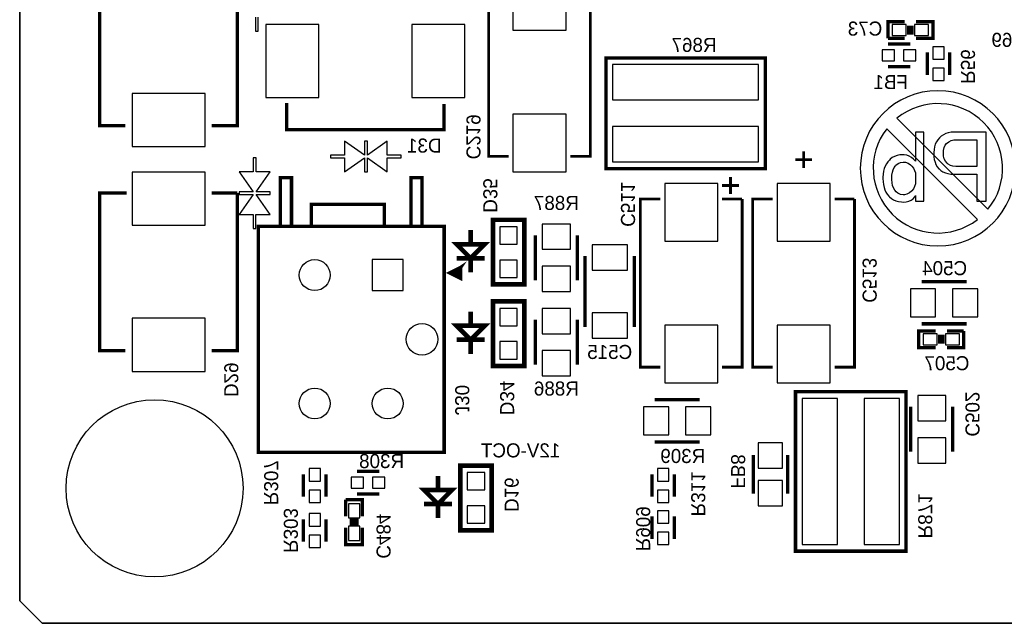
# Model space of a CAD drawing. Extents: x -53 to 531, y -106 to 304.
# Tile 16 of 66: x 0 to 45, y 0 to 27. Entities that reach past the tile are written whole.
import ezdxf
from ezdxf.enums import TextEntityAlignment as Align

# ---------------------------------------------------------------- set-up
doc = ezdxf.new("R2010")
doc.units = 0
for name, color, linetype in [('BOARD_GEOMETRY_OUTLINE', 3, 'CONTINUOUS'), ('BOARD_GEOMETRY_SILKSCREEN_B', 1, 'CONTINUOUS'), ('PACKAGE_GEOMETRY_SILKSCREEN_B', 4, 'CONTINUOUS'), ('PIN_B', 5, 'CONTINUOUS'), ('REF_DES_SILKSCREEN_B', 6, 'CONTINUOUS')]:
    doc.layers.add(name, color=color, linetype=linetype)

msp = doc.modelspace()

# ---------------------------------------------------------------- linework, layer by layer
at = {"layer": 'BOARD_GEOMETRY_OUTLINE'}
msp.add_lwpolyline([(177.8, 1.016), (176.784, 0), (175.33874, 0), (1.524, 0), (1.016, 0), (0, 1.016), (0, 2.921), (0, 116.84), (0, 118.364), (1.016, 119.38), (2.54, 119.38), (174.93234, 119.38), (176.784, 119.38), (177.8, 118.364), (177.8, 116.80444), (177.8, 4.445), (177.8, 4.572)], close=True, dxfattribs=at)
for points in [[(0, 116.84), (0, 2.921)], [(0, 2.921), (0, 1.016), (1.016, 0), (1.524, 0)], [(1.524, 0), (175.33874, 0)]]:
    msp.add_lwpolyline(points, dxfattribs=at)
at = {"layer": 'BOARD_GEOMETRY_SILKSCREEN_B'}
for points in [[(45.009308, 20.549616, 1), (37.995504, 20.549362, 1)], [(43.76547, 18.699734, 0.904472), (39.652702, 22.812502)], [(39.189406, 22.336506, 0.879905), (43.289474, 18.236692)]]:
    msp.add_lwpolyline(points, format="xyb", close=True, dxfattribs=at)
for points in [[(39.309294, 19.263868), (39.398956, 19.186144), (39.498778, 19.12366), (39.607744, 19.077432), (39.725854, 19.045936), (39.85387, 19.029934), (39.929562, 19.026886), (40.065706, 19.035776), (40.186864, 19.064224), (40.291766, 19.111468), (40.382698, 19.177254), (40.458136, 19.261836), (40.494458, 19.319494), (40.494458, 19.063208), (40.85971, 19.063208), (40.85971, 22.183598), (40.494458, 22.183598), (40.494458, 20.86991), (40.405812, 20.965668), (40.3098, 21.042376), (40.205914, 21.100034), (40.095932, 21.139404), (39.979092, 21.15947), (39.911528, 21.161502), (39.78021, 21.153374), (39.659306, 21.129244), (39.546276, 21.088858), (39.44239, 21.03247), (39.346632, 20.959826), (39.309294, 20.92452), (39.23538, 20.841716), (39.172896, 20.749006), (39.120572, 20.646898), (39.07917, 20.5359), (39.048944, 20.416012), (39.027608, 20.28698), (39.018464, 20.147534), (39.017702, 20.08505), (39.022782, 19.944842), (39.038784, 19.812762), (39.066978, 19.689572), (39.105332, 19.575526), (39.154862, 19.470624), (39.215314, 19.374866), (39.285926, 19.287998)], [(41.47312, 20.617688), (41.542716, 20.533106), (41.552876, 20.522946), (41.637458, 20.450302), (41.73347, 20.390866), (41.840404, 20.3454), (41.959276, 20.312126), (42.088562, 20.292822), (42.227754, 20.285964), (43.266868, 20.285964), (43.266868, 19.063208), (43.686476, 19.063208), (43.686476, 22.183598), (42.227754, 22.183598), (42.09542, 22.176486), (41.972484, 22.154134), (41.856406, 22.117812), (41.750488, 22.066504), (41.651682, 21.999956), (41.57091, 21.928328), (41.496234, 21.842476), (41.434766, 21.746464), (41.386252, 21.6408), (41.34993, 21.524722), (41.326816, 21.398484), (41.31564, 21.26234), (41.31564, 21.217128), (41.321736, 21.073618), (41.340786, 20.942554), (41.372282, 20.822666), (41.416732, 20.714716)], [(42.318432, 21.837396), (43.266868, 21.837396), (43.266868, 20.632928), (42.318432, 20.632928), (42.18432, 20.644104), (42.067226, 20.678394), (41.966388, 20.735798), (41.917112, 20.779232), (41.844214, 20.86991), (41.79189, 20.974812), (41.761664, 21.094954), (41.753536, 21.217128), (41.76268, 21.3614), (41.789858, 21.485352), (41.835324, 21.589238), (41.898824, 21.673058), (41.99255, 21.74875), (42.098468, 21.801074), (42.217594, 21.830284)], [(39.929562, 20.833588), (40.04564, 20.82038), (40.155622, 20.780248), (40.260524, 20.712684), (40.33012, 20.651216), (40.401748, 20.562316), (40.452294, 20.45843), (40.483536, 20.338288), (40.494458, 20.20316), (40.494458, 19.976084), (40.483536, 19.848068), (40.451278, 19.730974), (40.397684, 19.625056), (40.321992, 19.529298), (40.311832, 19.519138), (40.214042, 19.439636), (40.106092, 19.385026), (39.988998, 19.35861), (39.929562, 19.355816), (39.806372, 19.371818), (39.69766, 19.420332), (39.61892, 19.482816), (39.55034, 19.56562), (39.496746, 19.66341), (39.45636, 19.774408), (39.430198, 19.900392), (39.419022, 20.039584), (39.418006, 20.08505), (39.425118, 20.236434), (39.445438, 20.370546), (39.477696, 20.48764), (39.523924, 20.587462), (39.583614, 20.66925), (39.600632, 20.687284), (39.701724, 20.768056), (39.810436, 20.817586), (39.928546, 20.833588)]]:
    msp.add_lwpolyline(points, close=True, dxfattribs=at)
at = {"layer": 'PACKAGE_GEOMETRY_SILKSCREEN_B'}
for points, const_width in [([(4.778248, 22.480016), (3.621024, 22.480016), (3.621024, 29.589984), (4.832604, 29.589984)], 0.150114), ([(9.840976, 29.589984), (9.840976, 22.480016), (8.679434, 22.480016)], 0.150114), ([(22.098, 28.69184), (21.19503, 28.69184), (21.19503, 21.09216), (22.098, 21.09216)], 0.127), ([(24.892, 21.09216), (25.79497, 21.09216), (25.79497, 28.69184)], 0.127), ([(40.005, 27.178), (39.243, 27.178), (39.243, 26.416)], 0.1524), ([(40.513, 26.416), (41.275, 26.416), (41.275, 27.178), (40.513, 27.178)], 0.1524), ([(40.1828, 26.5938), (40.1828, 27.0002)], 0.1524), ([(40.3352, 26.5938), (40.3352, 27.0002)], 0.1524), ([(39.243, 26.416), (40.005, 26.416)], 0.1524), ([(40.259, 26.162), (39.243, 26.162)], 0.1524), ([(41.021, 24.765), (41.021, 25.781)], 0.1524), ([(42.037, 24.765), (42.037, 25.781)], 0.1524), ([(33.698942, 20.837906), (33.698942, 25.537922), (26.499058, 25.537922), (26.499058, 20.537678), (33.698942, 20.537678), (33.698942, 20.837906)], 0.1524), ([(40.259, 25.146), (39.243, 25.146)], 0.1524), ([(19.175984, 23.447248), (19.175984, 22.290024), (12.066016, 22.290024), (12.066016, 23.501604)], 0.150114), ([(35.433, 21.321268), (35.433, 20.559268)], 0.127), ([(35.433, 21.321268), (35.433, 20.559268)], 0.127), ([(35.433, 21.321268), (35.433, 20.559268)], 0.127), ([(35.052, 20.940268), (35.814, 20.940268)], 0.127), ([(35.052, 20.940268), (35.814, 20.940268)], 0.127), ([(35.052, 20.940268), (35.814, 20.940268)], 0.127), ([(11.786108, 17.927066), (11.786108, 20.12696), (12.28598, 20.12696), (12.28598, 17.927066)], 0.1524), ([(17.68602, 17.927066), (17.68602, 20.12696), (18.185892, 20.12696), (18.185892, 17.927066)], 0.1524), ([(32.131, 20.152868), (32.131, 19.390868)], 0.127), ([(32.131, 20.152868), (32.131, 19.390868)], 0.127), ([(32.131, 20.152868), (32.131, 19.390868)], 0.127), ([(31.75, 19.771868), (32.512, 19.771868)], 0.127), ([(31.75, 19.771868), (32.512, 19.771868)], 0.127), ([(31.75, 19.771868), (32.512, 19.771868)], 0.127), ([(4.778248, 12.320016), (3.621024, 12.320016), (3.621024, 19.429984), (4.832604, 19.429984)], 0.150114), ([(8.675878, 19.429984), (9.840976, 19.429984)], 0.150114), ([(9.840976, 19.429984), (9.840976, 12.320016), (8.679434, 12.320016)], 0.150114), ([(28.956, 19.16684), (28.05303, 19.16684), (28.05303, 11.56716), (28.956, 11.56716)], 0.127), ([(31.75, 11.56716), (32.65297, 11.56716), (32.65297, 19.16684)], 0.127), ([(32.65297, 19.16684), (31.75, 19.16684)], 0.127), ([(34.036, 19.16684), (33.13303, 19.16684), (33.13303, 11.56716), (34.036, 11.56716)], 0.127), ([(36.83, 11.56716), (37.73297, 11.56716), (37.73297, 19.16684)], 0.127), ([(37.73297, 19.16684), (36.83, 19.16684)], 0.127), ([(13.185902, 17.927066), (13.185902, 18.927064), (16.486124, 18.927064), (16.486124, 17.927066)], 0.1524), ([(21.38934, 18.222722), (21.38934, 15.305278), (22.80666, 15.305278), (22.80666, 18.222722), (21.38934, 18.222722)], 0.210058), ([(10.78611, 17.927066), (19.18589, 17.927066), (19.18589, 7.726934), (10.78611, 7.726934), (10.78611, 17.927066)], 0.1524), ([(20.381976, 17.121886), (20.381976, 17.756886)], 0.210058), ([(23.3045, 15.494), (23.3045, 17.526)], 0.1524), ([(25.2095, 15.494), (25.2095, 17.526)], 0.1524), ([(19.746976, 17.121886), (21.016976, 17.121886), (20.381976, 16.486886), (19.746976, 17.121886)], 0.210058), ([(19.746976, 16.486886), (21.016976, 16.486886)], 0.210058), ([(20.381976, 16.486886), (20.381976, 15.851886)], 0.210058), ([(25.5524, 13.3858), (25.5524, 16.5862)], 0.1524), ([(27.7876, 16.5862), (27.7876, 13.3858)], 0.1524), ([(19.935952, 16.07693), (19.935952, 15.577058), (19.43608, 15.826994), (19.935952, 16.07693), (19.835876, 15.67688), (19.635978, 15.877032), (19.935952, 16.07693), (19.736054, 15.776956)], 0.1524), ([(40.767, 15.4305), (42.799, 15.4305)], 0.1524), ([(21.38934, 14.539722), (21.38934, 11.622278), (22.80666, 11.622278), (22.80666, 14.539722), (21.38934, 14.539722)], 0.210058), ([(20.381976, 13.438886), (20.381976, 14.073886)], 0.210058), ([(19.746976, 13.438886), (21.016976, 13.438886), (20.381976, 12.803886), (19.746976, 13.438886)], 0.210058), ([(23.3045, 11.684), (23.3045, 13.716)], 0.1524), ([(25.2095, 11.684), (25.2095, 13.716)], 0.1524), ([(40.767, 13.5255), (42.799, 13.5255)], 0.1524), ([(19.746976, 12.803886), (21.016976, 12.803886)], 0.210058), ([(20.381976, 12.803886), (20.381976, 12.168886)], 0.210058), ([(41.402, 13.208), (40.64, 13.208), (40.64, 12.446), (41.402, 12.446)], 0.1524), ([(41.5798, 13.0302), (41.5798, 12.6238)], 0.1524), ([(41.7322, 13.0302), (41.7322, 12.6238)], 0.1524), ([(41.91, 12.446), (42.672, 12.446), (42.672, 13.208)], 0.1524), ([(42.672, 13.208), (41.91, 13.208)], 0.1524), ([(35.366706, 3.258058), (40.066722, 3.258058), (40.066722, 10.457942), (35.066478, 10.457942), (35.066478, 3.258058), (35.366706, 3.258058)], 0.1524), ([(30.734, 10.0965), (28.702, 10.0965)], 0.1524), ([(40.2717, 9.779), (40.2717, 7.747)], 0.1524), ([(42.1767, 9.779), (42.1767, 7.747)], 0.1524), ([(30.734, 8.1915), (28.702, 8.1915)], 0.1524), ([(33.159446, 5.85597), (33.159446, 7.60603)], 0.150114), ([(34.709354, 5.85597), (34.709354, 7.60603)], 0.150114), ([(19.91614, 7.122922), (19.91614, 4.205478), (21.33346, 4.205478), (21.33346, 7.122922), (19.91614, 7.122922)], 0.210058), ([(12.827, 5.715), (12.827, 6.731)], 0.1524), ([(13.843, 5.715), (13.843, 6.731)], 0.1524), ([(15.24, 6.858), (16.256, 6.858)], 0.1524), ([(18.908776, 6.022086), (18.908776, 6.657086)], 0.210058), ([(28.575, 6.731), (28.575, 5.715)], 0.1524), ([(29.591, 6.731), (29.591, 5.715)], 0.1524), ([(15.24, 5.842), (16.256, 5.842)], 0.1524), ([(18.273776, 6.022086), (19.543776, 6.022086), (18.908776, 5.387086), (18.273776, 6.022086)], 0.210058), ([(15.494, 4.826), (15.494, 5.588), (14.732, 5.588)], 0.1524), ([(14.732, 5.588), (14.732, 4.826)], 0.1524), ([(18.273776, 5.387086), (19.543776, 5.387086)], 0.210058), ([(18.908776, 5.387086), (18.908776, 4.752086)], 0.210058), ([(28.575, 3.81), (28.575, 4.826)], 0.1524), ([(29.591, 3.81), (29.591, 4.826)], 0.1524), ([(12.827, 4.699), (12.827, 3.683)], 0.1524), ([(13.843, 4.699), (13.843, 3.683)], 0.1524), ([(14.9098, 4.6482), (15.3162, 4.6482)], 0.1524), ([(14.9098, 4.4958), (15.3162, 4.4958)], 0.1524), ([(14.732, 4.318), (14.732, 3.556), (15.494, 3.556), (15.494, 4.318)], 0.1524)]:
    msp.add_lwpolyline(points, dxfattribs=dict(at, const_width=const_width))
msp.add_lwpolyline([(10.6553, 27.377644), (10.6553, 26.742644), (10.7823, 26.742644), (10.7823, 27.377644)], dxfattribs=at)
for points in [[(14.68628, 21.781008), (14.68628, 21.146008), (14.05128, 21.146008), (14.05128, 21.019008), (14.68628, 21.019008), (14.68628, 20.384008), (15.585948, 21.0185), (15.58671, 21.0185), (15.58671, 20.384008), (15.58798, 20.384008), (15.58798, 20.3835), (15.71498, 20.3835), (15.71498, 21.0185), (16.615156, 20.3835), (16.615156, 21.0185), (17.250156, 21.0185), (17.250156, 21.1455), (16.615156, 21.1455), (16.615156, 21.7805), (15.715488, 21.146008), (15.71498, 21.146008), (15.71498, 21.7805), (15.71371, 21.7805), (15.71371, 21.781008), (15.58671, 21.781008), (15.58671, 21.146008)], [(11.316208, 20.39112), (10.681208, 20.39112), (10.681208, 21.02612), (10.554208, 21.02612), (10.554208, 20.39112), (9.919208, 20.39112), (10.5537, 19.491452), (10.5537, 19.49069), (9.919208, 19.49069), (9.919208, 19.48942), (9.9187, 19.48942), (9.9187, 19.36242), (10.5537, 19.36242), (9.9187, 18.462244), (10.5537, 18.462244), (10.5537, 17.827244), (10.6807, 17.827244), (10.6807, 18.462244), (11.3157, 18.462244), (10.681208, 19.361912), (10.681208, 19.36242), (11.3157, 19.36242), (11.3157, 19.36369), (11.316208, 19.36369), (11.316208, 19.49069), (10.681208, 19.49069)]]:
    msp.add_lwpolyline(points, close=True, dxfattribs=at)
at = {"layer": 'PIN_B'}
for points in [[(24.694896, 29.391864), (22.295104, 29.391864), (22.295104, 26.79192), (24.694896, 26.79192)], [(11.121009, 27.049984), (11.121009, 23.750016), (13.521055, 23.750016), (13.521055, 27.049984)], [(17.720945, 27.049984), (17.720945, 23.750016), (20.120991, 23.750016), (20.120991, 27.049984)], [(39.4335, 27.051), (39.4335, 26.543), (40.0685, 26.543), (40.0685, 27.051)], [(40.4495, 27.051), (40.4495, 26.543), (41.0845, 26.543), (41.0845, 27.051)], [(39.5478, 25.908), (38.989, 25.908), (38.989, 25.4), (39.5478, 25.4)], [(40.513, 25.908), (39.9542, 25.908), (39.9542, 25.4), (40.513, 25.4)], [(41.783, 25.4762), (41.783, 26.035), (41.275, 26.035), (41.275, 25.4762)], [(26.797, 23.637748), (33.401, 23.637748), (33.401, 25.237948), (26.797, 25.237948)], [(41.783, 24.511), (41.783, 25.0698), (41.275, 25.0698), (41.275, 24.511)], [(8.380984, 23.935055), (5.081016, 23.935055), (5.081016, 21.535009), (8.380984, 21.535009)], [(22.295104, 20.392136), (24.694896, 20.392136), (24.694896, 22.99208), (22.295104, 22.99208)], [(26.797, 20.837652), (33.401, 20.837652), (33.401, 22.437852), (26.797, 22.437852)], [(8.380984, 20.374991), (5.081016, 20.374991), (5.081016, 17.974945), (8.380984, 17.974945)], [(31.552896, 19.866864), (29.153104, 19.866864), (29.153104, 17.26692), (31.552896, 17.26692)], [(36.632896, 19.866864), (34.233104, 19.866864), (34.233104, 17.26692), (36.632896, 17.26692)], [(22.4917, 17.907762), (21.7043, 17.907762), (21.7043, 17.120362), (22.4917, 17.120362)], [(23.622, 18.034), (23.622, 16.891), (24.892, 16.891), (24.892, 18.034)], [(25.8699, 17.0942), (25.8699, 15.9512), (27.4701, 15.9512), (27.4701, 17.0942)], [(15.937484, 16.425418), (15.937484, 15.028418), (17.334484, 15.028418), (17.334484, 16.425418)], [(22.4917, 16.407638), (21.7043, 16.407638), (21.7043, 15.620238), (22.4917, 15.620238)], [(23.622, 16.129), (23.622, 14.986), (24.892, 14.986), (24.892, 16.129)], [(41.402, 15.113), (40.259, 15.113), (40.259, 13.843), (41.402, 13.843)], [(43.307, 15.113), (42.164, 15.113), (42.164, 13.843), (43.307, 13.843)], [(22.4917, 14.224762), (21.7043, 14.224762), (21.7043, 13.437362), (22.4917, 13.437362)], [(23.622, 14.224), (23.622, 13.081), (24.892, 13.081), (24.892, 14.224)], [(25.8699, 14.0208), (25.8699, 12.8778), (27.4701, 12.8778), (27.4701, 14.0208)], [(8.380984, 13.775055), (5.081016, 13.775055), (5.081016, 11.375009), (8.380984, 11.375009)], [(29.153104, 10.867136), (31.552896, 10.867136), (31.552896, 13.46708), (29.153104, 13.46708)], [(34.233104, 10.867136), (36.632896, 10.867136), (36.632896, 13.46708), (34.233104, 13.46708)], [(41.4655, 12.573), (41.4655, 13.081), (40.8305, 13.081), (40.8305, 12.573)], [(42.4815, 12.573), (42.4815, 13.081), (41.8465, 13.081), (41.8465, 12.573)], [(22.4917, 12.724638), (21.7043, 12.724638), (21.7043, 11.937238), (22.4917, 11.937238)], [(23.622, 12.319), (23.622, 11.176), (24.892, 11.176), (24.892, 12.319)], [(41.8592, 9.144), (41.8592, 10.287), (40.5892, 10.287), (40.5892, 9.144)], [(35.366452, 10.16), (35.366452, 3.556), (36.966652, 3.556), (36.966652, 10.16)], [(38.166548, 10.16), (38.166548, 3.556), (39.766748, 3.556), (39.766748, 10.16)], [(28.194, 8.509), (29.337, 8.509), (29.337, 9.779), (28.194, 9.779)], [(30.099, 8.509), (31.242, 8.509), (31.242, 9.779), (30.099, 9.779)], [(34.484437, 8.15594), (33.384363, 8.15594), (33.384363, 7.005828), (34.484437, 7.005828)], [(41.8592, 7.239), (41.8592, 8.382), (40.5892, 8.382), (40.5892, 7.239)], [(13.589, 6.4262), (13.589, 6.985), (13.081, 6.985), (13.081, 6.4262)], [(21.0185, 6.807962), (20.2311, 6.807962), (20.2311, 6.020562), (21.0185, 6.020562)], [(28.829, 6.985), (28.829, 6.4262), (29.337, 6.4262), (29.337, 6.985)], [(14.986, 6.096), (15.5448, 6.096), (15.5448, 6.604), (14.986, 6.604)], [(15.9512, 6.096), (16.51, 6.096), (16.51, 6.604), (15.9512, 6.604)], [(34.484437, 6.456172), (33.384363, 6.456172), (33.384363, 5.30606), (34.484437, 5.30606)], [(13.589, 5.461), (13.589, 6.0198), (13.081, 6.0198), (13.081, 5.461)], [(28.829, 6.0198), (28.829, 5.461), (29.337, 5.461), (29.337, 6.0198)], [(15.367, 5.3975), (14.859, 5.3975), (14.859, 4.7625), (15.367, 4.7625)], [(13.081, 4.953), (13.081, 4.3942), (13.589, 4.3942), (13.589, 4.953)], [(21.0185, 5.307838), (20.2311, 5.307838), (20.2311, 4.520438), (21.0185, 4.520438)], [(29.337, 4.5212), (29.337, 5.08), (28.829, 5.08), (28.829, 4.5212)], [(15.367, 4.3815), (14.859, 4.3815), (14.859, 3.7465), (15.367, 3.7465)], [(29.337, 3.556), (29.337, 4.1148), (28.829, 4.1148), (28.829, 3.556)], [(13.081, 3.9878), (13.081, 3.429), (13.589, 3.429), (13.589, 3.9878)]]:
    msp.add_lwpolyline(points, close=True, dxfattribs=at)
for centre, radius in [((13.336016, 15.726918), 0.6985), ((18.185892, 12.827), 0.7112), ((13.336016, 9.927082), 0.6985), ((16.635984, 9.927082), 0.6985), ((6.096, 6.096), 3.999992)]:
    msp.add_circle(centre, radius, dxfattribs=at)

# ---------------------------------------------------------------- texts
at = {"layer": 'BOARD_GEOMETRY_SILKSCREEN_B', "text_generation_flag": 2, "width": 1.0004}
msp.add_text('12V-OCT', height=0.635, dxfattribs=at).set_placement((24.4348, 7.493))
at = {"layer": 'REF_DES_SILKSCREEN_B', "text_generation_flag": 2, "width": 1.0004}
for s, p in [('C73', (38.989, 26.543)), ('R867', (31.496, 25.8064)), ('C507', (42.926, 11.43))]:
    msp.add_text(s, height=0.635, dxfattribs=at).set_placement(p)
for s, p in [('C69', (44.704, 26.035)), ('FB1', (39.37, 24.13)), ('D31', (18.288, 21.2598)), ('R887', (24.257, 18.669)), ('C504', (41.8084, 15.7226)), ('C515', (26.67, 11.938)), ('R886', (24.257, 10.287)), ('R308', (16.3576, 7.0104)), ('R309', (29.972, 7.239))]:
    msp.add_text(s, height=0.635, dxfattribs=at).set_placement(p, align=Align.CENTER)
for s, p in [('R56', (42.545, 25.146)), ('D29', (9.2456, 10.9982)), ('C502', (42.7482, 9.4488)), ('FB8', (32.1564, 6.858)), ('R307', (11.049, 6.35)), ('R311', (30.353, 5.842)), ('R303', (11.938, 4.191)), ('R909', (27.8638, 4.2672))]:
    msp.add_text(s, height=0.635, rotation=270, dxfattribs=at).set_placement(p, align=Align.CENTER)
for s, p in [('C219', (20.193, 20.955)), ('D35', (20.955, 18.542)), ('C511', (27.178, 17.907)), ('C513', (38.1, 14.478)), ('J30', (19.685, 9.398)), ('D34', (21.717, 9.398)), ('D16', (21.9202, 5.0292)), ('R871', (40.6146, 3.8354)), ('C484', (16.129, 2.921))]:
    msp.add_text(s, height=0.635, rotation=270, dxfattribs=at).set_placement(p)

doc.saveas('drawing.dxf')
